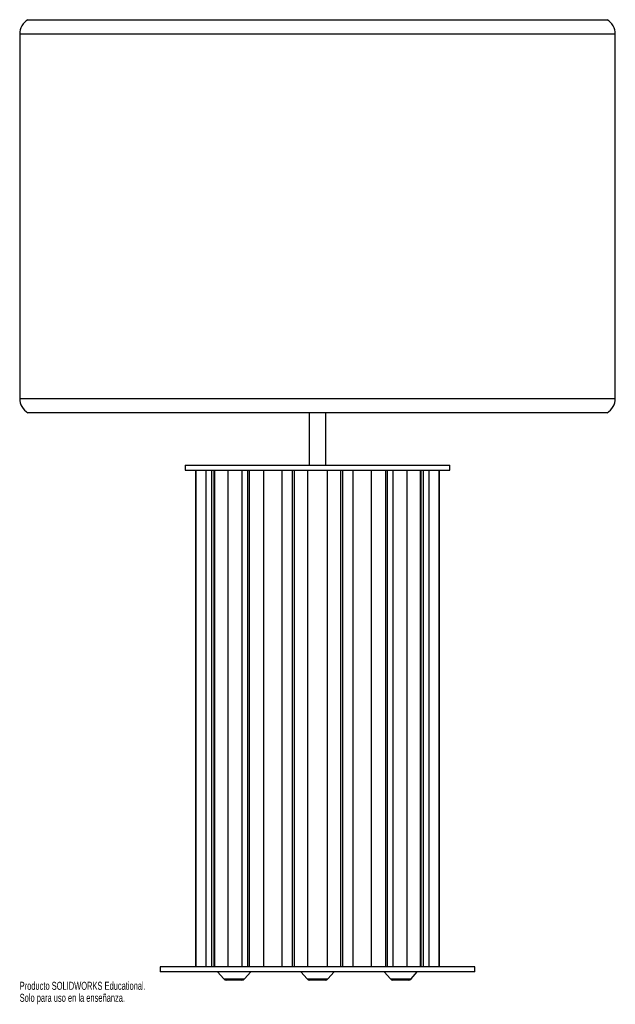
# Paper-space layout '_Posterior' of a CAD drawing. Header units: millimetres. Extents: x -152 to 208, y -487 to 107.
import ezdxf

# ---------------------------------------------------------------- set-up
doc = ezdxf.new("R2010")
doc.units = ezdxf.units.MM
doc.styles.add('SLDTEXTSTYLE0', font='TXT', dxfattribs={"width": 0.7})

psp = doc.layouts.new('_Posterior')

# ---------------------------------------------------------------- linework, layer by layer
at = {"color": 7, "linetype": 'Continuous', "lineweight": 25}
for p, q in [((-147.01, 107.27), (202.99, 107.27)), ((-152.01, 98.61), (-152.01, -121.39)), ((207.99, -121.39), (207.99, 98.61)), ((202.99, -130.05), (-147.01, -130.05)), ((22.99, -130.05), (22.99, -161.68)), ((32.99, -161.68), (32.99, -130.05)), ((-52.01, -161.68), (-52.01, -164.68)), ((-52.01, -161.68), (107.99, -161.68)), ((-52.01, -164.68), (107.99, -164.68)), ((-45.83, -164.68), (-45.83, -464.68)), ((-45.69, -164.68), (-45.69, -464.68)), ((-45.44, -464.68), (-45.44, -164.68)), ((-39.51, -164.68), (-39.51, -464.68)), ((-36.04, -164.68), (-36.04, -464.68)), ((-34.73, -164.68), (-34.73, -464.68)), ((-34, -464.68), (-34, -164.68)), ((-26.18, -164.68), (-26.18, -464.68)), ((-17.72, -164.68), (-17.72, -464.68)), ((-14.22, -164.68), (-14.22, -464.68)), ((-13.13, -464.68), (-13.13, -164.68)), ((-4.6, -164.68), (-4.6, -464.68)), ((6.57, -464.68), (6.57, -164.68)), ((12.71, -164.68), (12.71, -464.68)), ((14.01, -464.68), (14.01, -164.68)), ((21.95, -164.68), (21.95, -464.68)), ((34.04, -464.68), (34.04, -164.68)), ((41.98, -164.68), (41.98, -464.68)), ((43.27, -464.68), (43.27, -164.68)), ((49.41, -164.68), (49.41, -464.68)), ((60.58, -464.68), (60.58, -164.68)), ((69.11, -164.68), (69.11, -464.68)), ((70.21, -464.68), (70.21, -164.68)), ((73.7, -464.68), (73.7, -164.68)), ((82.16, -464.68), (82.16, -164.68)), ((89.98, -164.68), (89.98, -464.68)), ((90.72, -464.68), (90.72, -164.68)), ((92.02, -464.68), (92.02, -164.68)), ((95.49, -464.68), (95.49, -164.68)), ((101.42, -164.68), (101.42, -464.68)), ((101.68, -464.68), (101.68, -164.68)), ((101.82, -464.68), (101.82, -164.68)), ((107.99, -164.68), (107.99, -161.68)), ((-67.01, -464.68), (-67.01, -467.68)), ((122.99, -464.68), (-67.01, -464.68)), ((122.99, -467.68), (-67.01, -467.68)), ((-32.39, -467.68), (-28.64, -472)), ((-16.14, -472), (-12.39, -467.68)), ((17.99, -467.68), (21.74, -472)), ((34.24, -472), (37.99, -467.68)), ((68.3, -467.68), (72.05, -472)), ((84.56, -472), (88.3, -467.68)), ((122.99, -467.68), (122.99, -464.68)), ((-17.65, -472.68), (-27.14, -472.68)), ((32.73, -472.68), (23.25, -472.68)), ((83.05, -472.68), (73.56, -472.68))]:
    psp.add_line(p, q, dxfattribs=at)
at = {"color": 8, "linetype": 'Continuous', "lineweight": 25}
for p, q in [((207.99, 98.61), (-152.01, 98.61)), ((-152.01, -121.39), (207.99, -121.39)), ((-28.64, -472), (-16.14, -472)), ((21.74, -472), (34.24, -472)), ((72.05, -472), (84.56, -472))]:
    psp.add_line(p, q, dxfattribs=at)
at = {"color": 7, "linetype": 'Continuous', "lineweight": 25}
for centre, radius, start, end in [((-142.01, 98.61), 10, 120, 180), ((197.99, 98.61), 10, 0, 60), ((-142.01, -121.39), 10, 180, 240), ((197.99, -121.39), 10, 300, 0), ((-27.14, -470.68), 2, 221, 270), ((-17.65, -470.68), 2, 270, 319), ((23.25, -470.68), 2, 221, 270), ((32.73, -470.68), 2, 270, 319), ((73.56, -470.68), 2, 221, 270), ((83.05, -470.68), 2, 270, 319)]:
    psp.add_arc(centre, radius, start, end, dxfattribs=at)

# ---------------------------------------------------------------- texts
at = {"color": 7, "linetype": 'Continuous', "char_height": 4.8336, "attachment_point": 1, "style": 'SLDTEXTSTYLE0'}
for s, insert in [('Producto SOLIDWORKS Educational.', (-152.01, -473.7)), ('Solo para uso en la enseñanza.', (-152.01, -480.95))]:
    psp.add_mtext(s, dxfattribs=dict(at, insert=insert))

doc.saveas('drawing.dxf')
